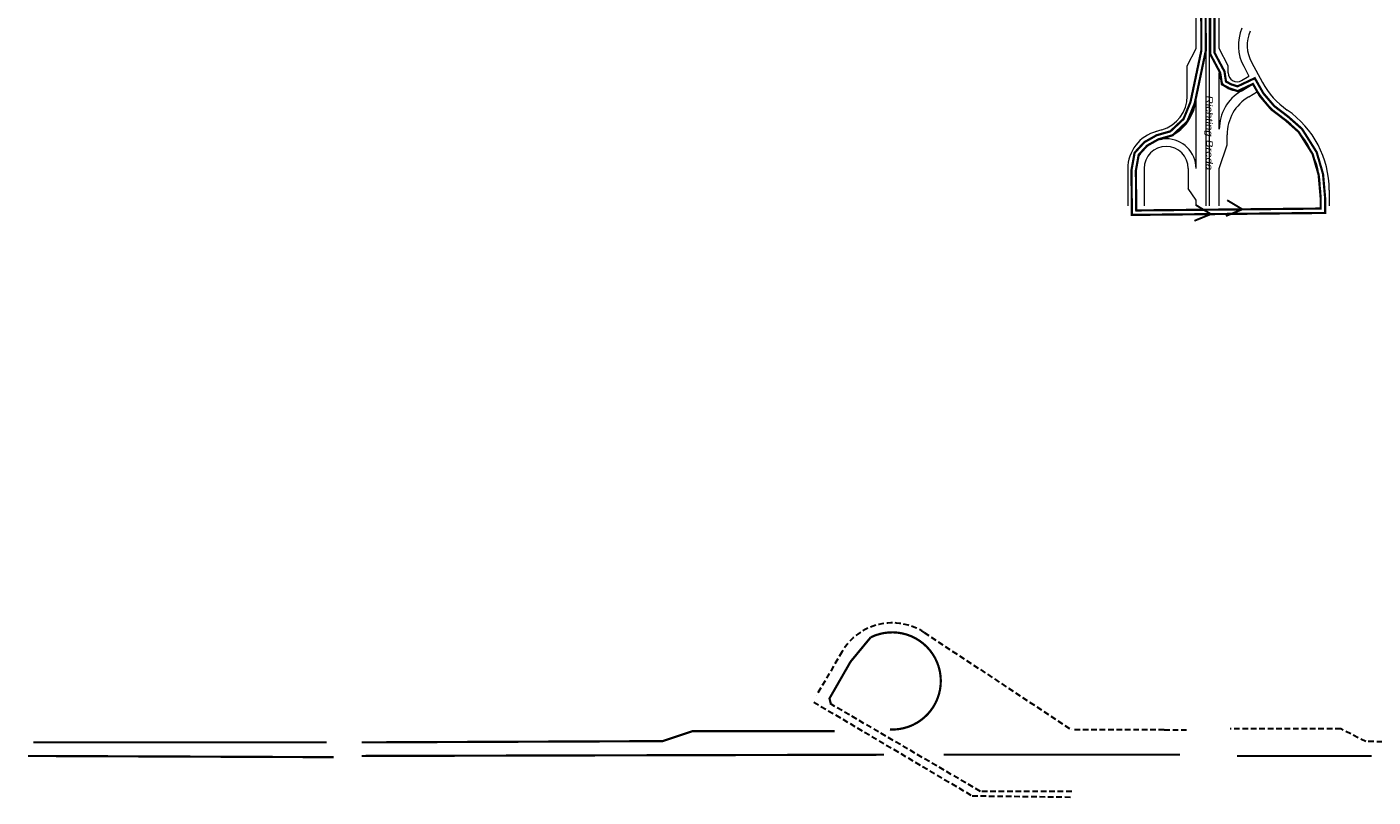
# Model space of a CAD drawing. Header units: metres. Extents: x 534 to 2631, y -2348 to -1484.
# Tile 5 of 13: x 1577 to 1881, y -2128 to -1954. Entities that reach past the tile are written whole.
import ezdxf

# ---------------------------------------------------------------- set-up
doc = ezdxf.new("R2010")
doc.units = ezdxf.units.M
doc.linetypes.add('DASHED', pattern=[19.05, 12.7, -6.35])
for name, color, linetype, lineweight in [('ROUTE1RIJDEN', 10, 'DASHED', 30), ('ROUTE1STROOIEN', 3, 'Continuous', 0), ('STROOI', 7, 'Continuous', 0), ('Strooi WEL', 90, 'Continuous', 0), ('strooien 1A', 140, 'Continuous', 0), ('Text', 7, 'Continuous', 0)]:
    doc.layers.add(name, color=color, linetype=linetype, lineweight=lineweight)
doc.styles.add('ISO25', font='ARIALN.TTF', dxfattribs={"width": 1.5, "oblique": 10})

msp = doc.modelspace()

# ---------------------------------------------------------------- linework, layer by layer
at = {"layer": 'ROUTE1RIJDEN', "ltscale": 0.1}
for p, q in [((1779.46, -2090.75), (1812.74, -2112.75)), ((1760.88, -2095.08), (1755.11, -2104.95)), ((1754.49, -2106.49), (1790.28, -2127.68)), ((1792.16, -2126.68), (1758.1, -2106.77)), ((1833.73, -2112.75), (1812.74, -2112.75)), ((1833.73, -2112.75), (1838.73, -2112.75)), ((1873.63, -2112.54), (1848.66, -2112.54)), ((1879.26, -2115.43), (1873.63, -2112.54)), ((1911.59, -2115.57), (1879.26, -2115.43)), ((1812.8, -2126.68), (1792.16, -2126.68)), ((1790.28, -2127.68), (1812.8, -2127.97))]:
    msp.add_line(p, q, dxfattribs=at)
msp.add_arc((1772.22, -2101.71), 13.13, 56.5366, 149.7026, dxfattribs=at)
at = {"layer": 'ROUTE1STROOIEN', "const_width": 0.5}
msp.add_lwpolyline([(1771.7, -2112.69, 1.290821), (1767.36, -2091.85, 1.290821)], format="xyb", dxfattribs=at)
at = {"layer": 'ROUTE1STROOIEN', "ltscale": 0.5, "const_width": 0.5}
msp.add_lwpolyline([(1767.36, -2091.85), (1762.81, -2097.36), (1758.05, -2105.66), (1758.39, -2107.04)], dxfattribs=at)
at = {"layer": 'ROUTE1STROOIEN', "const_width": 0.5}
for points in [[(1759.24, -2113.08), (1727.07, -2113.08), (1720.35, -2115.32), (1652.32, -2115.6)], [(1644.37, -2115.6), (1578.07, -2115.6)], [(1576.87, -2118.67), (1645.97, -2118.95)], [(1652.29, -2118.67), (1770.34, -2118.39)], [(1783.85, -2118.39), (1837.29, -2118.39)], [(1850.15, -2118.67), (1880.65, -2118.67)]]:
    msp.add_lwpolyline(points, dxfattribs=at)
at = {"layer": 'STROOI', "color": 7}
for p, q in [((1843.17, -1994.29), (1843.17, -1930.91)), ((1843.92, -1994.29), (1843.92, -1930.91)), ((1840.92, -1958.72), (1840.92, -1944.4)), ((1846.17, -1958.72), (1846.17, -1944.4)), ((1838.93, -1962.58), (1840.92, -1958.72)), ((1848.17, -1962.58), (1846.17, -1958.72)), ((1838.92, -1969.42), (1838.93, -1962.58)), ((1848.17, -1964.22), (1848.17, -1962.58)), ((1851.68, -1962.7), (1852.88, -1964.93)), ((1853.44, -1961.75), (1855.93, -1966.36)), ((1846.17, -1976.93), (1846.17, -1964.22)), ((1851.19, -1965.94), (1852.88, -1964.93)), ((1851.08, -1968.33), (1853.84, -1966.7)), ((1852.83, -1969.62), (1854.82, -1968.44)), ((1840.92, -1985.85), (1840.92, -1969.42)), ((1833.2, -1977.09), (1831.69, -1977.54)), ((1846.17, -1985.85), (1847.92, -1980.48)), ((1847.92, -1980.48), (1847.92, -1978.22)), ((1825.48, -1985.85), (1825.48, -1994.29)), ((1827.41, -1985.85), (1827.41, -1994.29)), ((1829.16, -1985.85), (1829.16, -1994.29)), ((1839.16, -1985.85), (1839.16, -1990.39)), ((1846.17, -1994.29), (1846.17, -1985.85)), ((1840.92, -1992.96), (1839.16, -1990.38)), ((1840.92, -1994.29), (1840.92, -1992.96)), ((1869.02, -1990.71), (1869.02, -1994.29)), ((1871.02, -1990.71), (1871.02, -1994.29))]:
    msp.add_line(p, q, dxfattribs=at)
for centre, radius, start, end in [((1860.48, -1957.95), 10, 157.3403, 208.3469), ((1860.48, -1957.95), 8, 156.5175, 208.3469), ((1850.17, -1964.22), 4, 180, 300.6388), ((1850.17, -1964.22), 2, 180.057, 300.6388), ((1856.17, -1976.93), 10, 120.6388, 180), ((1871.77, -1957.81), 20, 212.0899, 235.3327), ((1871.77, -1957.81), 18, 208.3469, 235.3327), ((1830.92, -1969.42), 10, 281.132, 0), ((1830.92, -1969.42), 8, 286.5454, 359.943), ((1857.92, -1978.22), 10, 120.6388, 180), ((1849.02, -1990.71), 20, 0, 55.3327), ((1849.02, -1990.71), 22, 0, 55.3327), ((1834.16, -1985.85), 8.68, 104.6584, 180), ((1834.16, -1985.85), 6.75, 0, 180), ((1834.16, -1985.85), 5, 0, 180)]:
    msp.add_arc(centre, radius, start, end, dxfattribs=at)
at = {"layer": 'Strooi WEL', "color": 5, "const_width": 0.5}
msp.add_lwpolyline([(1844.46, -1911.14), (1844.09, -1959.9), (1846.38, -1964.19), (1846.76, -1966.8), (1848.48, -1967.72), (1850.35, -1968.32), (1853.78, -1966.7), (1855.32, -1969.41), (1857.91, -1972.45), (1861.12, -1974.88), (1864.11, -1977.55), (1867.26, -1982.55), (1868.63, -1987.27), (1869.09, -1992.55), (1869.09, -1994.88), (1827.4, -1995.31), (1827.31, -1986.3), (1827.95, -1982.73), (1829.86, -1980.66), (1832.4, -1979.23), (1835.61, -1978.31), (1838.92, -1975.21), (1840.62, -1971.08), (1843.11, -1959.23), (1843.01, -1913.6)], dxfattribs=at)
at = {"layer": 'Strooi WEL', "const_width": 0.5}
msp.add_lwpolyline([(1845.08, -1913.2), (1845.09, -1959.65), (1847.34, -1963.88), (1847.68, -1966.16), (1848.87, -1966.8), (1850.28, -1967.25), (1854.19, -1965.4), (1856.14, -1968.83), (1858.61, -1971.72), (1861.75, -1974.11), (1864.88, -1976.89), (1868.18, -1982.14), (1869.62, -1987.08), (1870.09, -1992.5), (1870.09, -1995.87), (1826.41, -1996.32), (1826.31, -1986.22), (1827.02, -1982.27), (1829.23, -1979.87), (1832.01, -1978.3), (1835.11, -1977.42), (1838.08, -1974.63), (1839.66, -1970.78), (1842.11, -1959.13), (1842, -1914.01)], dxfattribs=at)
at = {"layer": 'strooien 1A', "color": 5, "const_width": 0.438}
msp.add_lwpolyline([(1847.66, -1996.57), (1851.39, -1995.06), (1847.95, -1992.99)], dxfattribs=at)
at = {"layer": 'strooien 1A', "color": 3, "const_width": 0.438}
msp.add_lwpolyline([(1840.54, -1997.65), (1844.27, -1996.14), (1840.83, -1994.06)], dxfattribs=at)

# ---------------------------------------------------------------- texts
at = {"layer": 'Text', "style": 'ISO25', "oblique": 10, "width": 1.5}
msp.add_text('Richting Breda', height=1.5, rotation=270, dxfattribs=at).set_placement((1843.2, -1969.23))

doc.saveas('drawing.dxf')
